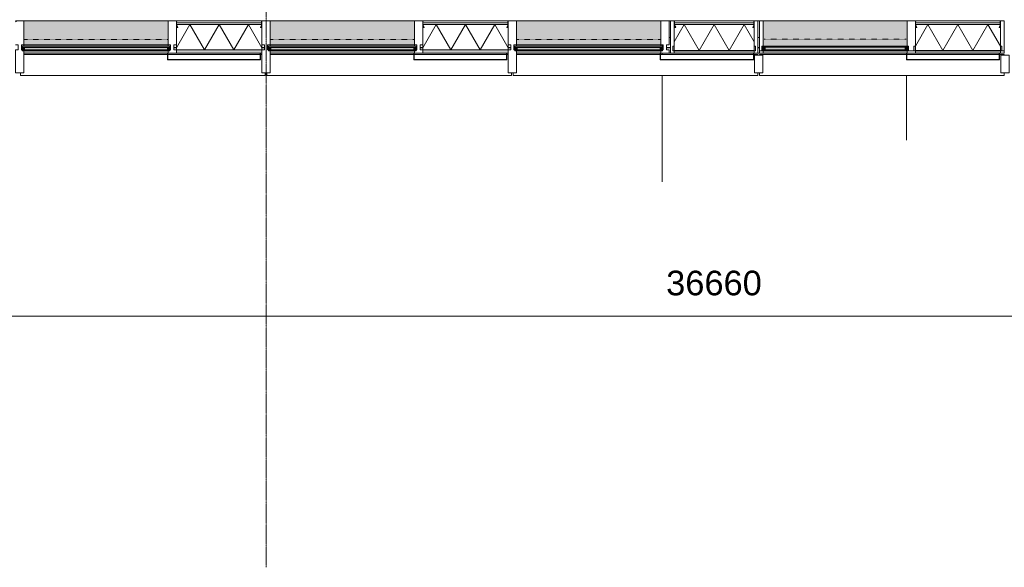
# Model space of a CAD drawing. Header units: millimetres. Extents: x -281 to 121694, y -16481 to 65128.
# Tile 157 of 256: x 22600 to 29795, y 5045 to 9048. Entities that reach past the tile are written whole.
import ezdxf

# ---------------------------------------------------------------- set-up
doc = ezdxf.new("R2010")
doc.units = ezdxf.units.MM
doc.linetypes.add('Grid Line', pattern=[12, 6, -2, 2, -2])
doc.linetypes.add('NLRS_Dash-0_6mm_Space-0_6mm_cpz', pattern=[1.2, 0.6, -0.6])
for name, color, linetype, lineweight in [('A--L$01A__Algemeen', 7, 'Continuous', 5), ('A--L$07A__Stramien', 1, 'Continuous', 5), ('A--L21__Buitenwanden', 3, 'Continuous', 5), ('A--L3__Afbouw', 2, 'Continuous', 5), ('A--L82__LosseGebruikersInvent', 1, 'Continuous', 5), ('A--LD21__DetailPenFijnHidden', 1, 'Continuous', 5), ('A--M$01A__Algemeen', 1, 'Continuous', 5), ('A--M$01A__Algemeen-100', 1, 'Continuous', 5)]:
    doc.layers.add(name, color=color, linetype=linetype, lineweight=lineweight)
doc.styles.add('Arial_1', font='arial.ttf', dxfattribs={"height": 180})
doc.dimstyles.new('1_8mm', dxfattribs={"dimscale": 304.8, "dimtxt": 183.646692, "dimasz": 0.590551, "dimexe": 0.295276, "dimexo": 0.0625, "dimgap": 0.328084, "dimtad": 1, "dimdec": 0, "dimzin": 0, "dimdsep": 46, "dimtxsty": 'Arial_1', "dimblk1": 'OBLIQUE', "dimblk2": 'OBLIQUE', "dimsah": 1, "dimcen": 0.09, "dimdle": 0.295276, "dimazin": 0, "dimtfac": 1, "dimtdec": 4, "dimtix": 1, "dimtmove": 0, "dimatfit": 3, "dimfxl": 0.295276, "dimfxlon": 1, "dimtvp": 1, "dimtolj": 1, "dimtzin": 0, "dimarcsym": 2})

# ---------------------------------------------------------------- blocks, each defined once
blk = doc.blocks.new('NLRS_30_DO_UN_clearance zone-SH_gen_cpz - NLRS_30_DO_UN_clearance zone-SH_gen_cpz-53700901-L_80_ 12')
at = {"layer": 'A--LD21__DetailPenFijnHidden'}
for p, q in [((-522.5, -95), (-522.5, -85)), ((-522.5, -155), (-522.5, -145)), ((-522.5, -1086.1), (-522.5, -308))]:
    blk.add_line(p, q, dxfattribs=at)
blk = doc.blocks.new('NLRS_30_DO_UN_clearance zone-SH_gen_cpz - NLRS_30_DO_UN_clearance zone-SH_gen_cpz-53700900-L_80_ 12')
at = {"layer": 'A--LD21__DetailPenFijnHidden'}
blk.add_line((-370, 781.1), (-370, 308), dxfattribs=at)
blk = doc.blocks.new('Rectangular Mullion - 1332_210 x 60_30min zwart-47491177-L_80_ 12')
at = {"layer": 'A--L3__Afbouw'}
for points in [[(26059, 8803), (26170, 8803.9), (26170, 8827.2), (25545, 8827.2), (25545, 8803), (25965.6, 8803)], [(26170, 8827.2), (26170, 8828), (26152.3, 8827.2)]]:
    blk.add_hatch(color=256, dxfattribs=at).paths.add_polyline_path(points)
for p, q in [((25545, 8827.2), (25545, 8828)), ((25545, 8827.2), (26170, 8827.2)), ((25545, 8803), (26157, 8803)), ((26160, 8803), (26170, 8803)), ((26170, 8828), (26170, 8827.2))]:
    blk.add_line(p, q, dxfattribs=at)
blk = doc.blocks.new('Rectangular Mullion - 1332_210 x 60_30min zwart-V165-L_80_ 12')
at = {"layer": 'A--L3__Afbouw'}
for points in [[(24360, 8803), (24370, 8803.9), (24370, 8827.2), (23745, 8827.2), (23745, 8803), (24357, 8803)], [(24370, 8827.2), (24370, 8828), (24332.3, 8827.2)]]:
    blk.add_hatch(color=256, dxfattribs=at).paths.add_polyline_path(points)
for p, q in [((23745, 8827.2), (23745, 8828)), ((23745, 8827.2), (24370, 8827.2)), ((23745, 8803), (24357, 8803)), ((24360, 8803), (24370, 8803)), ((24370, 8828), (24370, 8827.2))]:
    blk.add_line(p, q, dxfattribs=at)
blk = doc.blocks.new('Rectangular Mullion - 1332_210 x 60_30min zwart-56842477-L_80_ 12')
at = {"layer": 'A--L3__Afbouw'}
for p, q in [((-60, 221), (-60, 237)), ((-60, 237), (0, 237)), ((0, 237), (0, 212.8)), ((-59.2, 212.8), (-60, 212.8)), ((-60, 0), (-60, 176.2)), ((-60, 176.2), (-59.2, 176.2)), ((-59.2, 212), (-59.2, 212.8)), ((-42, 212), (-59.2, 212)), ((-59.2, 176.2), (-59.2, 177)), ((-59.2, 177), (-42, 177)), ((-42, 177), (-42, 212)), ((-0.8, 212), (-18, 212)), ((-18, 212), (-18, 177)), ((-18, 177), (-0.8, 177)), ((0, 212.8), (-0.8, 212.8)), ((-0.8, 212.8), (-0.8, 212)), ((-0.8, 177), (-0.8, 176.2)), ((-0.8, 176.2), (0, 176.2)), ((0, 176.2), (0, 0)), ((0, 0), (-60, 0))]:
    blk.add_line(p, q, dxfattribs=at)
blk = doc.blocks.new('Rectangular Mullion - 1332_210 x 60_30min zwart-47491185-L_80_ 12')
at = {"layer": 'A--L3__Afbouw'}
for points in [[(27272.3, 8863.8), (27285, 8863.8), (27285, 9040), (26230, 9040), (26230, 8863.8), (26899, 8863.8)], [(26899, 8853), (27285, 8853), (27285, 8863), (26230, 8863), (26230, 8853), (26805.6, 8853)], [(27285, 8803), (27285, 8819), (26230, 8819), (26230, 8803), (27283, 8803)]]:
    blk.add_hatch(color=256, dxfattribs=at).paths.add_polyline_path(points)
for p, q in [((27285, 9040), (26230, 9040)), ((26230, 8863), (26230, 8863.8)), ((26230, 8863.8), (27285, 8863.8)), ((26230, 8853), (26230, 8863)), ((26230, 8863), (27285, 8863)), ((27285, 8863.8), (27285, 8863)), ((27285, 8863), (27285, 8853)), ((26230, 8803), (27280, 8803)), ((27283, 8803), (27285, 8803))]:
    blk.add_line(p, q, dxfattribs=at)
blk = doc.blocks.new('Rectangular Mullion - 1332_435 x 60_30min-56842474-L_80_ 12')
at = {"layer": 'A--L3__Afbouw'}
h = blk.add_hatch(dxfattribs=at)
h.set_pattern_fill('FP_163', color=256, style=0, pattern_type=2)
h.set_pattern_definition([(315, (-24400, 9040), (449.013, 449.013), []), (315, (-24241.25, 9040), (898.026, 0), []), (315, (-24558.75, 9040), (898.026, 0), [])])
h.paths.add_polyline_path([(30, 382), (29.2, 221), (17, 221), (17, 213), (12, 212), (12, 177), (30, 176.2), (30, 0), (-30, 0), (-29.2, 177), (-12, 177), (-12, 212), (-30, 212.8), (-30, 382)])
for p, q in [((-30, 212.8), (-30, 382)), ((-30, 382), (30, 382)), ((30, 382), (30, 221)), ((-29.2, 212.8), (-30, 212.8)), ((-30, 176.2), (-29.2, 176.2)), ((-29.2, 212), (-29.2, 212.8)), ((-12, 212), (-29.2, 212)), ((-29.2, 176.2), (-29.2, 177)), ((-29.2, 177), (-12, 177)), ((-12, 177), (-12, 212)), ((29.2, 212), (12, 212)), ((12, 212), (12, 177)), ((12, 177), (29.2, 177)), ((30, 212.8), (29.2, 212.8)), ((29.2, 212.8), (29.2, 212)), ((29.2, 177), (29.2, 176.2)), ((29.2, 176.2), (30, 176.2)), ((30, 176.2), (30, 0)), ((30, 0), (-30, 0))]:
    blk.add_line(p, q, dxfattribs=at)
blk = doc.blocks.new('Rectangular Mullion - 1332_435 x 60_30min-V173-L_80_ 12')
at = {"layer": 'A--L3__Afbouw'}
h = blk.add_hatch(dxfattribs=at)
h.set_pattern_fill('FP_164', color=256, style=0, pattern_type=2)
h.set_pattern_definition([(315, (-22600, 9040), (449.013, 449.013), []), (315, (-22441.25, 9040), (898.026, 0), []), (315, (-22758.75, 9040), (898.026, 0), [])])
h.paths.add_polyline_path([(17, 382), (30, 382), (29.2, 221), (17, 221), (17, 213), (12, 212), (12, 177), (30, 176.2), (30, 0), (-30, 0), (-29.2, 177), (-12, 177), (-12, 212), (-30, 212.8), (-30, 382), (5.6, 382)])
for p, q in [((-30, 212.8), (-30, 382)), ((-30, 382), (30, 382)), ((30, 382), (30, 221)), ((-29.2, 212.8), (-30, 212.8)), ((-30, 176.2), (-29.2, 176.2)), ((-29.2, 212), (-29.2, 212.8)), ((-12, 212), (-29.2, 212)), ((-29.2, 176.2), (-29.2, 177)), ((-29.2, 177), (-12, 177)), ((-12, 177), (-12, 212)), ((29.2, 212), (12, 212)), ((12, 212), (12, 177)), ((12, 177), (29.2, 177)), ((30, 212.8), (29.2, 212.8)), ((29.2, 212.8), (29.2, 212)), ((29.2, 177), (29.2, 176.2)), ((29.2, 176.2), (30, 176.2)), ((30, 176.2), (30, 0)), ((30, 0), (-30, 0))]:
    blk.add_line(p, q, dxfattribs=at)
blk = doc.blocks.new('Rectangular Mullion - 1332_435 x 60_30min-V181-L_80_ 12')
at = {"layer": 'A--L3__Afbouw'}
h = blk.add_hatch(dxfattribs=at)
h.set_pattern_fill('FP_172', color=256, style=0, pattern_type=2)
h.set_pattern_definition([(315, (-26200, 9040), (449.013, 449.013), []), (315, (-26041.25, 9040), (898.026, 0), []), (315, (-26358.75, 9040), (898.026, 0), [])])
h.paths.add_polyline_path([(30, 382), (29.2, 221), (17, 221), (17, 213), (12, 212), (12, 177), (30, 176.2), (30, 0), (-30, 0), (-29.2, 177), (-12, 177), (-12, 212), (-30, 212.8), (-30, 382)])
for p, q in [((-30, 212.8), (-30, 382)), ((-30, 382), (30, 382)), ((30, 382), (30, 221)), ((-29.2, 212.8), (-30, 212.8)), ((-30, 176.2), (-29.2, 176.2)), ((-29.2, 212), (-29.2, 212.8)), ((-12, 212), (-29.2, 212)), ((-29.2, 176.2), (-29.2, 177)), ((-29.2, 177), (-12, 177)), ((-12, 177), (-12, 212)), ((29.2, 212), (12, 212)), ((12, 212), (12, 177)), ((12, 177), (29.2, 177)), ((30, 212.8), (29.2, 212.8)), ((29.2, 212.8), (29.2, 212)), ((29.2, 177), (29.2, 176.2)), ((29.2, 176.2), (30, 176.2)), ((30, 176.2), (30, 0)), ((30, 0), (-30, 0))]:
    blk.add_line(p, q, dxfattribs=at)
blk = doc.blocks.new('NLRS_21_CWP_glass panel _T_D__gen_cpz - NLRS_21_10_CWP_vliesgevel isolatie 30min_gen_cpz-V182-L_80_ 12')
at = {"layer": 'A--L$01A__Algemeen'}
h = blk.add_hatch(dxfattribs=at)
h.set_pattern_fill('FP_174', color=256, style=0, pattern_type=2)
h.set_pattern_definition([(45, (-25857.5, -9040), (-449.013, 449.013), []), (45, (-25698.75, -9040), (0, 898.026), []), (45, (-26016.25, -9040), (0, 898.026), [])])
h.paths.add_polyline_path([(-303.1, -48.8), (-301.3, -47.8), (-310.1, -32.7), (-311.8, -33.7), (-310.1, -36.7)])
h.paths.add_polyline_path([(303.1, -48.8), (311.8, -33.7), (310.1, -32.7), (301.3, -47.8)])
h.paths.add_polyline_path([(310.5, -31.2), (312.5, -31.2), (312.5, -5), (310.5, -5)])
h.paths.add_polyline_path([(-312.5, -31.2), (-310.5, -31.2), (-310.5, -5), (-312.5, -5)])
h.paths.add_polyline_path([(294.8, -2), (307.5, -2), (307.5, 0), (-307.5, 0), (-307.5, -2)])
h = blk.add_hatch(dxfattribs=at)
h.set_pattern_fill('FP_175', color=256, style=0, pattern_type=2)
h.set_pattern_definition([(45, (-25857.5, -9040), (-42.42641, 42.42641), []), (135, (-25857.5, -9040), (-42.42641, -42.42641), [])])
h.paths.add_polyline_path([(-312.5, -51.3), (-307.6, -50.7), (-303.1, -48.8), (-312.5, -32.5)])
for p, q in [((312.5, 0), (-312.5, 0)), ((307.5, 0), (-307.5, 0)), ((312.5, -212), (312.5, 0)), ((-312.5, 0), (-312.5, -212)), ((-312.5, -5), (-312.5, -31.2)), ((-312.5, -27), (312.5, -27)), ((-312.5, -212), (-312.5, -27)), ((-213.6, -27), (-312.5, -198.3)), ((312.5, -27), (-312.5, -27)), ((-312.5, -27), (-312.5, -212)), ((-312.5, -32.5), (-312.5, -51.3)), ((-303.1, -48.8), (-312.5, -32.5)), ((-311.8, -33.7), (-303.1, -48.8)), ((-310.5, -31.2), (-310.5, -5)), ((-310.5, -5), (-310.5, -14.5)), ((310.5, -14.5), (-310.5, -14.5)), ((-310.5, -14.5), (-310.5, -27)), ((-310.5, -14.5), (310.5, -14.5)), ((-310.5, -27), (310.5, -27)), ((-301.3, -47.8), (-310.1, -32.7)), ((-307.5, -2), (307.5, -2)), ((307.5, -2), (-307.5, -2)), ((-303.1, -48.8), (-301.3, -47.8)), ((-213.6, -27), (-106.8, -212)), ((0, -27), (-106.8, -212)), ((0, -27), (106.8, -212)), ((213.6, -27), (106.8, -212)), ((213.6, -27), (312.5, -198.3)), ((310.1, -32.7), (301.3, -47.8)), ((301.3, -47.8), (303.1, -48.8)), ((312.5, -32.5), (303.1, -48.8)), ((303.1, -48.8), (311.8, -33.7)), ((310.5, -5), (310.5, -31.2)), ((310.5, -14.5), (310.5, -5)), ((310.5, -27), (310.5, -14.5)), ((312.5, -31.2), (312.5, -5)), ((312.5, -27), (312.5, -212)), ((312.5, -212), (312.5, -27)), ((312.5, -51.3), (312.5, -32.5)), ((312.5, -212), (-312.5, -212)), ((-312.5, -212), (312.5, -212)), ((-312.5, -212), (312.5, -212))]:
    blk.add_line(p, q, dxfattribs=at)
for centre, radius, start, end in [((307.5, -5), 5, 360, 90), ((-307.5, -5), 5, 90, 180), ((-307.5, -31.2), 5, 180, 210), ((-312.5, -32.5), 18.8, 270, 300), ((-307.5, -5), 3, 90, 180), ((-307.5, -5), 3, 90, 180), ((-307.5, -31.2), 3, 180, 210), ((312.5, -32.5), 18.8, 240, 270), ((307.5, -5), 3, 360, 90), ((307.5, -5), 3, 0, 90), ((307.5, -31.2), 3, 330, 360), ((307.5, -31.2), 5, 330, 0)]:
    blk.add_arc(centre, radius, start, end, dxfattribs=at)
blk = doc.blocks.new('NLRS_21_CWP_glass panel _T_D__gen_cpz - NLRS_21_10_CWP_vliesgevel isolatie 30min_gen_cpz-V183-L_80_ 12')
at = {"layer": 'A--L$01A__Algemeen'}
h = blk.add_hatch(dxfattribs=at)
h.set_pattern_fill('FP_176', color=256, style=0, pattern_type=2)
h.set_pattern_definition([(45, (-24057.5, -9040), (-449.013, 449.013), []), (45, (-23898.75, -9040), (0, 898.026), []), (45, (-24216.25, -9040), (0, 898.026), [])])
h.paths.add_polyline_path([(303.1, -48.8), (311.8, -33.7), (310.1, -32.7), (301.3, -47.8)])
h.paths.add_polyline_path([(-303.1, -48.8), (-301.3, -47.8), (-310.1, -32.7), (-311.8, -33.7), (-310.1, -36.7)])
h.paths.add_polyline_path([(-310.5, -31.2), (-310.5, -5), (-312.5, -5), (-312.5, -31.2)])
h.paths.add_polyline_path([(310.5, -31.2), (312.5, -31.2), (312.5, -5), (310.5, -5)])
h.paths.add_polyline_path([(228.1, -2), (307.5, -2), (307.5, 0), (-307.5, 0), (-307.5, -2), (-145.2, -2)])
for p, q in [((312.5, 0), (-312.5, 0)), ((307.5, 0), (-307.5, 0)), ((312.5, -212), (312.5, 0)), ((-312.5, 0), (-312.5, -212)), ((-312.5, -5), (-312.5, -31.2)), ((-312.5, -27), (312.5, -27)), ((-312.5, -212), (-312.5, -27)), ((-213.6, -27), (-312.5, -198.3)), ((312.5, -27), (-312.5, -27)), ((-312.5, -27), (-312.5, -212)), ((-312.5, -32.5), (-312.5, -51.3)), ((-303.1, -48.8), (-312.5, -32.5)), ((-311.8, -33.7), (-303.1, -48.8)), ((-310.5, -31.2), (-310.5, -5)), ((-310.5, -5), (-310.5, -14.5)), ((310.5, -14.5), (-310.5, -14.5)), ((-310.5, -14.5), (-310.5, -27)), ((-310.5, -14.5), (310.5, -14.5)), ((-310.5, -27), (310.5, -27)), ((-301.3, -47.8), (-310.1, -32.7)), ((-307.5, -2), (307.5, -2)), ((307.5, -2), (-307.5, -2)), ((-303.1, -48.8), (-301.3, -47.8)), ((-213.6, -27), (-106.8, -212)), ((0, -27), (-106.8, -212)), ((0, -27), (106.8, -212)), ((213.6, -27), (106.8, -212)), ((213.6, -27), (312.5, -198.3)), ((310.1, -32.7), (301.3, -47.8)), ((301.3, -47.8), (303.1, -48.8)), ((312.5, -32.5), (303.1, -48.8)), ((303.1, -48.8), (311.8, -33.7)), ((310.5, -5), (310.5, -31.2)), ((310.5, -14.5), (310.5, -5)), ((310.5, -27), (310.5, -14.5)), ((312.5, -31.2), (312.5, -5)), ((312.5, -27), (312.5, -212)), ((312.5, -212), (312.5, -27)), ((312.5, -51.3), (312.5, -32.5)), ((312.5, -212), (-312.5, -212)), ((-312.5, -212), (312.5, -212)), ((-312.5, -212), (312.5, -212))]:
    blk.add_line(p, q, dxfattribs=at)
for centre, radius, start, end in [((307.5, -5), 5, 360, 90), ((-307.5, -5), 5, 90, 180), ((-307.5, -31.2), 5, 180, 210), ((-312.5, -32.5), 18.8, 270, 300), ((-307.5, -5), 3, 90, 180), ((-307.5, -5), 3, 90, 180), ((-307.5, -31.2), 3, 180, 210), ((312.5, -32.5), 18.8, 240, 270), ((307.5, -5), 3, 360, 90), ((307.5, -5), 3, 0, 90), ((307.5, -31.2), 3, 330, 360), ((307.5, -31.2), 5, 330, 0)]:
    blk.add_arc(centre, radius, start, end, dxfattribs=at)
blk = doc.blocks.new('Rectangular Mullion - 1332_210 x 60_30min zwart-56842476-L_80_ 12')
at = {"layer": 'A--L3__Afbouw'}
for p, q in [((-30, 221), (-30, 237)), ((-30, 237), (30, 237)), ((30, 237), (30, 212.8)), ((-29.2, 212.8), (-30, 212.8)), ((-30, 0), (-30, 176.2)), ((-30, 176.2), (-29.2, 176.2)), ((-29.2, 212), (-29.2, 212.8)), ((-12, 212), (-29.2, 212)), ((-29.2, 176.2), (-29.2, 177)), ((-29.2, 177), (-12, 177)), ((-12, 177), (-12, 212)), ((29.2, 212), (12, 212)), ((12, 212), (12, 177)), ((12, 177), (29.2, 177)), ((30, 212.8), (29.2, 212.8)), ((29.2, 212.8), (29.2, 212)), ((29.2, 177), (29.2, 176.2)), ((29.2, 176.2), (30, 176.2)), ((30, 0), (-30, 0))]:
    blk.add_line(p, q, dxfattribs=at)
blk = doc.blocks.new('Rectangular Mullion - 1332_210 x 60_30min zwart-V193-L_80_ 12')
at = {"layer": 'A--L3__Afbouw'}
for p, q in [((-30, 221), (-30, 237)), ((-30, 237), (30, 237)), ((30, 237), (30, 212.8)), ((-29.2, 212.8), (-30, 212.8)), ((-30, 0), (-30, 176.2)), ((-30, 176.2), (-29.2, 176.2)), ((-29.2, 212), (-29.2, 212.8)), ((-12, 212), (-29.2, 212)), ((-29.2, 176.2), (-29.2, 177)), ((-29.2, 177), (-12, 177)), ((-12, 177), (-12, 212)), ((29.2, 212), (12, 212)), ((12, 212), (12, 177)), ((12, 177), (29.2, 177)), ((30, 212.8), (29.2, 212.8)), ((29.2, 212.8), (29.2, 212)), ((29.2, 177), (29.2, 176.2)), ((29.2, 176.2), (30, 176.2)), ((30, 0), (-30, 0))]:
    blk.add_line(p, q, dxfattribs=at)
blk = doc.blocks.new('Rectangular Mullion - gevelband kader-V260-L_80_ 12')
at = {"layer": 'A--L3__Afbouw'}
for p, q in [((80204.9, 8788), (80204.9, 8793)), ((80204.9, 8793), (81280, 8793)), ((81283, 8793), (81957, 8793)), ((81960, 8793), (81994.9, 8793)), ((81994.9, 8793), (81994.9, 8788)), ((80204.9, 8640), (80204.9, 8658)), ((81994.9, 8640), (80204.9, 8640)), ((81994.9, 8658), (81994.9, 8640))]:
    blk.add_line(p, q, dxfattribs=at)
blk = doc.blocks.new('Rectangular Mullion - gevelband kader-V261-L_80_ 12')
at = {"layer": 'A--L3__Afbouw'}
for p, q in [((26230, 8793), (27280, 8793)), ((27283, 8793), (27962, 8793)), ((27965, 8793), (27994.9, 8793)), ((27994.9, 8793), (27994.9, 8788)), ((26204.9, 8640), (26204.9, 8658)), ((27994.9, 8640), (26204.9, 8640)), ((27994.9, 8658), (27994.9, 8640))]:
    blk.add_line(p, q, dxfattribs=at)
blk = doc.blocks.new('Rectangular Mullion - gevelband kader-V262-L_80_ 12')
at = {"layer": 'A--L3__Afbouw'}
for p, q in [((24430, 8793), (25480, 8793)), ((25483, 8793), (26157, 8793)), ((26160, 8793), (26170, 8793)), ((24404.9, 8640), (24404.9, 8658)), ((26194.9, 8640), (24404.9, 8640)), ((26194.9, 8658), (26194.9, 8640))]:
    blk.add_line(p, q, dxfattribs=at)
blk = doc.blocks.new('CSWK_double-triple glass panel - CSWK_double-triple glass panel-73654481-L_80_ 12')
at = {"layer": 'A--L$01A__Algemeen', "linetype": 'NLRS_Dash-0_6mm_Space-0_6mm_cpz', "lineweight": 18}
for points in [[(514.8, -195), (540.5, -195), (540.5, -187), (-540.5, -187), (-540.5, -195), (491.5, -195)], [(48.1, -221), (540.5, -221), (540.5, -213), (-540.5, -213), (-540.5, -221), (-45.2, -221)]]:
    blk.add_hatch(color=256, dxfattribs=at).paths.add_polyline_path(points)
at = {"layer": 'A--L82__LosseGebruikersInvent', "linetype": 'NLRS_Dash-0_6mm_Space-0_6mm_cpz', "lineweight": 18}
blk.add_hatch(color=256, dxfattribs=at).paths.add_polyline_path([(48.1, -213), (545.5, -212), (545.5, -187), (540.5, -187), (540.5, -195), (-540.5, -195), (-540.5, -187), (-545.5, -187), (-545.5, -212), (-45.2, -213)])
at = {"layer": 'A--L$01A__Algemeen'}
for p, q in [((-540.5, -187), (540.5, -187)), ((-540.5, -195), (-540.5, -187)), ((540.5, -195), (-540.5, -195)), ((-540.5, -195), (-540.5, -213)), ((-522.5, -195), (-540.5, -195)), ((-540.5, -213), (-522.5, -195)), ((-522.5, -213), (-540.5, -195)), ((-540.5, -213), (540.5, -213)), ((-540.5, -221), (-540.5, -213)), ((-540.5, -213), (-522.5, -213)), ((-522.5, -213), (-522.5, -195)), ((522.5, -195), (522.5, -213)), ((540.5, -195), (522.5, -195)), ((522.5, -213), (540.5, -195)), ((540.5, -213), (522.5, -195)), ((522.5, -213), (540.5, -213)), ((540.5, -187), (540.5, -195)), ((540.5, -213), (540.5, -195)), ((540.5, -213), (540.5, -221)), ((540.5, -221), (-540.5, -221))]:
    blk.add_line(p, q, dxfattribs=at)
at = {"layer": 'A--L82__LosseGebruikersInvent', "linetype": 'NLRS_Dash-0_6mm_Space-0_6mm_cpz', "lineweight": 18}
blk.add_line((-527.5, -137), (527.5, -137), dxfattribs=at)
at = {"layer": 'A--L82__LosseGebruikersInvent'}
for p, q in [((-545.5, -187), (-540.5, -187)), ((540.5, -187), (545.5, -187))]:
    blk.add_line(p, q, dxfattribs=at)
blk = doc.blocks.new('CSWK_double-triple glass panel - CSWK_double-triple glass panel-V289-L_80_ 12')
at = {"layer": 'A--L$01A__Algemeen', "linetype": 'NLRS_Dash-0_6mm_Space-0_6mm_cpz', "lineweight": 18}
for points in [[(494.8, -195), (540.5, -195), (540.5, -187), (-540.5, -187), (-540.5, -195), (448.1, -195)], [(494.8, -221), (540.5, -221), (540.5, -213), (-540.5, -213), (-540.5, -221), (448.1, -221)]]:
    blk.add_hatch(color=256, dxfattribs=at).paths.add_polyline_path(points)
at = {"layer": 'A--L82__LosseGebruikersInvent', "linetype": 'NLRS_Dash-0_6mm_Space-0_6mm_cpz', "lineweight": 18}
blk.add_hatch(color=256, dxfattribs=at).paths.add_polyline_path([(-18.5, -213), (545.5, -212), (545.5, -187), (540.5, -187), (540.5, -195), (-540.5, -195), (-540.5, -187), (-545.5, -187), (-545.5, -212), (-111.9, -213)])
at = {"layer": 'A--L$01A__Algemeen'}
for p, q in [((-540.5, -187), (540.5, -187)), ((-540.5, -195), (-540.5, -187)), ((540.5, -195), (-540.5, -195)), ((-540.5, -195), (-540.5, -213)), ((-522.5, -195), (-540.5, -195)), ((-540.5, -213), (-522.5, -195)), ((-522.5, -213), (-540.5, -195)), ((-540.5, -213), (540.5, -213)), ((-540.5, -221), (-540.5, -213)), ((-540.5, -213), (-522.5, -213)), ((-522.5, -213), (-522.5, -195)), ((522.5, -195), (522.5, -213)), ((540.5, -195), (522.5, -195)), ((522.5, -213), (540.5, -195)), ((540.5, -213), (522.5, -195)), ((522.5, -213), (540.5, -213)), ((540.5, -187), (540.5, -195)), ((540.5, -213), (540.5, -195)), ((540.5, -213), (540.5, -221)), ((540.5, -221), (-540.5, -221))]:
    blk.add_line(p, q, dxfattribs=at)
at = {"layer": 'A--L82__LosseGebruikersInvent', "linetype": 'NLRS_Dash-0_6mm_Space-0_6mm_cpz', "lineweight": 18}
blk.add_line((-527.5, -137), (527.5, -137), dxfattribs=at)
at = {"layer": 'A--L82__LosseGebruikersInvent'}
for p, q in [((-545.5, -187), (-540.5, -187)), ((541.5, -187), (545.5, -187))]:
    blk.add_line(p, q, dxfattribs=at)
blk = doc.blocks.new('CSWK_double-triple glass panel - CSWK_double-triple glass panel-V288-L_80_ 12')
at = {"layer": 'A--L$01A__Algemeen', "linetype": 'NLRS_Dash-0_6mm_Space-0_6mm_cpz', "lineweight": 18}
for points in [[(521.3, -195), (540.5, -195), (540.5, -187), (-540.5, -187), (-540.5, -195), (474.6, -195)], [(521.3, -221), (540.5, -221), (540.5, -213), (-540.5, -213), (-540.5, -221), (474.6, -221)]]:
    blk.add_hatch(color=256, dxfattribs=at).paths.add_polyline_path(points)
at = {"layer": 'A--L82__LosseGebruikersInvent', "linetype": 'NLRS_Dash-0_6mm_Space-0_6mm_cpz', "lineweight": 18}
blk.add_hatch(color=256, dxfattribs=at).paths.add_polyline_path([(-85.4, -213), (545.5, -212), (545.5, -187), (540.5, -187), (540.5, -195), (-540.5, -195), (-540.5, -187), (-545.5, -187), (-545.5, -212), (-178.7, -213)])
at = {"layer": 'A--L$01A__Algemeen'}
for p, q in [((-540.5, -187), (540.5, -187)), ((-540.5, -195), (-540.5, -187)), ((540.5, -195), (-540.5, -195)), ((-540.5, -195), (-540.5, -213)), ((-522.5, -195), (-540.5, -195)), ((-540.5, -213), (-522.5, -195)), ((-522.5, -213), (-540.5, -195)), ((-540.5, -213), (540.5, -213)), ((-540.5, -221), (-540.5, -213)), ((-540.5, -213), (-522.5, -213)), ((-522.5, -213), (-522.5, -195)), ((522.5, -195), (522.5, -213)), ((540.5, -195), (522.5, -195)), ((522.5, -213), (540.5, -195)), ((540.5, -213), (522.5, -195)), ((522.5, -213), (540.5, -213)), ((540.5, -187), (540.5, -195)), ((540.5, -213), (540.5, -195)), ((540.5, -213), (540.5, -221)), ((540.5, -221), (-540.5, -221))]:
    blk.add_line(p, q, dxfattribs=at)
at = {"layer": 'A--L82__LosseGebruikersInvent', "linetype": 'NLRS_Dash-0_6mm_Space-0_6mm_cpz', "lineweight": 18}
blk.add_line((-527.5, -137), (527.5, -137), dxfattribs=at)
at = {"layer": 'A--L82__LosseGebruikersInvent'}
for p, q in [((-545.5, -187), (-540.5, -187)), ((540.5, -187), (545.5, -187))]:
    blk.add_line(p, q, dxfattribs=at)
blk = doc.blocks.new('NLRS_21_GM_LB_element gevel_gen_cpz - NLRS_21_13_08_elementgevel element_gen_cpz-61925002-L_80_ 12')
at = {"layer": 'A--L$01A__Algemeen'}
for points in [[(-867.5, -17), (-877.5, -17), (-877.5, -52), (-867.5, -51.5), (-867.5, -20), (-245, -20), (-245, -52), (-235, -52), (-235, -17), (-845.7, -17)], [(321, -52), (-185, -52), (-185, -237), (867.5, -237), (867.5, -52), (414.3, -52)]]:
    blk.add_hatch(color=256, dxfattribs=at).paths.add_polyline_path(points)
h = blk.add_hatch(color=256, dxfattribs=at)
h.paths.add_polyline_path([(-799, 0), (-867.5, -0.9), (-867.5, -17), (-245, -17), (-245, 0), (-705.7, 0)])
h.paths.add_polyline_path([(-52.3, 0), (-185, -0.9), (-185, -17), (867.5, -17), (867.5, 0), (41, 0)])
h = blk.add_hatch(dxfattribs=at)
h.set_pattern_fill('FP_344', color=256, style=0, pattern_type=2)
h.set_pattern_definition([(225, (28900, 8803), (449.013, -449.013), []), (225, (28741.25, 8803), (6e-14, -898.026), []), (225, (29058.75, 8803), (6e-14, -898.026), [])])
h.paths.add_polyline_path([(-858.1, -188.2), (-866.8, -203.3), (-865.1, -204.3), (-856.3, -189.2)])
h.paths.add_polyline_path([(-254.4, -188.2), (-256.2, -189.2), (-247.4, -204.3), (-245.7, -203.3)])
h.paths.add_polyline_path([(-867.5, -205.8), (-867.5, -232), (-865.5, -232), (-865.5, -205.8)])
h.paths.add_polyline_path([(-245, -205.8), (-247, -205.8), (-247, -232), (-245, -232)])
h.paths.add_polyline_path([(-862.5, -235), (-862.5, -237), (-250, -237), (-250, -235), (-612.3, -235)])
for p, q in [((-867.5, 0), (-895, 0)), ((-895, 0), (-895, -17)), ((-867.5, -17), (-867.5, 0)), ((-867.5, 0), (-860, 0)), ((-857, 0), (-245, 0)), ((-185, 0), (-245, 0)), ((-245, 0), (-245, -17)), ((-185, -17), (-185, 0)), ((-185, 0), (-183, 0)), ((-180, 0), (867.5, 0)), ((895, 0), (867.5, 0)), ((867.5, 0), (867.5, -17)), ((895, -17), (895, 0)), ((-877.5, -17), (-895, -17)), ((-895, -17), (-895, -237)), ((-895, -17), (-867.5, -17)), ((-877.5, -52), (-877.5, -17)), ((-867.5, -52), (-877.5, -52)), ((-245, -17), (-867.5, -17)), ((-245, -20), (-867.5, -20)), ((-867.5, -20), (-867.5, -185.7)), ((-245, -20), (-867.5, -20)), ((-867.5, -20), (-867.5, -185.7)), ((-775.6, -210), (-867.5, -50.9)), ((-775.6, -210), (-665.9, -20)), ((-556.2, -210), (-665.9, -20)), ((-556.2, -210), (-446.6, -20)), ((-336.9, -210), (-446.6, -20)), ((-336.9, -210), (-245, -50.9)), ((-245, -17), (-190, -17)), ((-245, -185.7), (-245, -20)), ((-245, -185.7), (-245, -20)), ((-235, -52), (-245, -52)), ((-195, -17), (-235, -17)), ((-235, -17), (-235, -52)), ((-195, -52), (-195, -17)), ((-190, -52), (-195, -52)), ((-185, -237), (-185, -52)), ((867.5, -52), (867.5, -237)), ((872.5, -17), (895, -17)), ((877.5, -52), (872.5, -52)), ((895, -17), (877.5, -17)), ((877.5, -17), (877.5, -52)), ((895, -237), (895, -17)), ((-867.5, -185.7), (-867.5, -204.5)), ((-867.5, -204.5), (-867.5, -205.8)), ((-867.5, -204.5), (-867.5, -205.8)), ((-867.5, -205.8), (-867.5, -232)), ((-858.1, -188.2), (-866.8, -203.3)), ((-865.5, -232), (-865.5, -205.8)), ((-865.5, -210), (-247, -210)), ((-865.5, -210), (-247, -210)), ((-865.1, -204.3), (-856.3, -189.2)), ((-856.3, -189.2), (-858.1, -188.2)), ((-254.4, -188.2), (-256.2, -189.2)), ((-256.2, -189.2), (-247.4, -204.3)), ((-245.7, -203.3), (-254.4, -188.2)), ((-247, -205.8), (-247, -232)), ((-245, -204.5), (-245, -185.7)), ((-245, -205.8), (-245, -204.5)), ((-245, -205.8), (-245, -204.5)), ((-245, -232), (-245, -205.8)), ((-895, -237), (-867.5, -237)), ((-867.5, -232), (-867.5, -237)), ((-867.5, -237), (-862.5, -237)), ((-865.5, -222.5), (-247, -222.5)), ((-250, -235), (-862.5, -235)), ((-862.5, -237), (-250, -237)), ((-250, -237), (-245, -237)), ((-245, -237), (-245, -232)), ((-245, -237), (-185, -237)), ((867.5, -237), (-185, -237)), ((867.5, -237), (895, -237))]:
    blk.add_line(p, q, dxfattribs=at)
for centre, radius, start, end in [((-867.5, -204.5), 18.8, 60, 90), ((-862.5, -205.8), 5, 150, 180), ((-862.5, -205.8), 3, 150, 180), ((-245, -204.5), 18.8, 90, 120), ((-250, -205.8), 3, 0, 30), ((-250, -205.8), 5, 360, 30), ((-862.5, -232), 5, 180, 270), ((-862.5, -232), 3, 180, 270), ((-862.5, -232), 3, 180, 270), ((-250, -232), 3, 270, 360), ((-250, -232), 3, 270, 0), ((-250, -232), 5, 270, 0)]:
    blk.add_arc(centre, radius, start, end, dxfattribs=at)
blk = doc.blocks.new('NLRS_41_GM_LB_vin gevel_gen_cpz - 41_12_XX_vin gevel-61427664-L_80_ 12')
at = {"layer": 'A--L$01A__Algemeen'}
for p, q in [((30, 145), (-30, 145)), ((-30, 145), (-30, 15)), ((30, 15), (30, 145)), ((-30, 15), (30, 15))]:
    blk.add_line(p, q, dxfattribs=at)
blk = doc.blocks.new('NLRS_41_GM_LB_zetwerk gevel_gen_cpz - NLRS_41_12_05_GM_zetwerk gevel_gen_cpz-61879868-L_80_ 12')
at = {"layer": 'A--L$01A__Algemeen'}
for p, q in [((375, 50), (-305, 50)), ((-305, 50), (-305, 0)), ((-305, 0), (-302, 0)), ((-302, 0), (-302, 47)), ((-302, 47), (372, 47)), ((372, 47), (372, 0)), ((372, 0), (375, 0)), ((375, 0), (375, 50))]:
    blk.add_line(p, q, dxfattribs=at)
blk = doc.blocks.new('CSWK_double-triple glass panel - CSWK_double-triple glass panel-56080678-L_80_ 12')
at = {"layer": 'A--L$01A__Algemeen', "linetype": 'NLRS_Dash-0_6mm_Space-0_6mm_cpz', "lineweight": 18}
for points in [[(-531.3, 100), (-531.3, 92), (531.2, 92), (531.2, 100), (-486.9, 100)], [(-486.9, 73), (-531.3, 73), (-531.3, 65), (531.2, 65), (531.2, 73), (-440.2, 73)]]:
    blk.add_hatch(color=256, dxfattribs=at).paths.add_polyline_path(points)
at = {"layer": 'A--L82__LosseGebruikersInvent', "linetype": 'NLRS_Dash-0_6mm_Space-0_6mm_cpz', "lineweight": 18}
blk.add_hatch(color=256, dxfattribs=at).paths.add_polyline_path([(-536.3, 100), (-536.3, 65), (-531.3, 65), (-531.3, 73), (531.2, 73), (531.2, 65), (536.2, 65), (536.2, 100), (531.2, 100), (531.2, 92), (-531.3, 92), (-531.3, 100), (-533.6, 100)])
at = {"layer": 'A--L$01A__Algemeen'}
for p, q in [((531.2, 100), (-531.3, 100)), ((-531.3, 100), (-531.3, 92)), ((-531.3, 92), (531.2, 92)), ((-531.3, 92), (-512.3, 92)), ((-531.3, 73), (-531.3, 92)), ((-531.3, 92), (-512.3, 73)), ((-512.3, 92), (-531.3, 73)), ((531.2, 73), (-531.3, 73)), ((-531.3, 73), (-531.3, 65)), ((-512.3, 73), (-531.3, 73)), ((-512.3, 92), (-512.3, 73)), ((512.2, 92), (531.2, 92)), ((512.2, 73), (512.2, 92)), ((512.2, 92), (531.2, 73)), ((531.2, 92), (512.2, 73)), ((531.2, 73), (512.2, 73)), ((531.2, 92), (531.2, 100)), ((531.2, 92), (531.2, 73)), ((531.2, 65), (531.2, 73)), ((-531.3, 65), (531.2, 65))]:
    blk.add_line(p, q, dxfattribs=at)
at = {"layer": 'A--L82__LosseGebruikersInvent', "linetype": 'NLRS_Dash-0_6mm_Space-0_6mm_cpz', "lineweight": 18}
blk.add_line((-518.3, 15), (518.3, 15), dxfattribs=at)
blk = doc.blocks.new('1332_elementgevel element zonder glas - NLRS_21_13_08_GM_elementgevel element zonder glas_gen_cpz-61954990-L_80_ 12')
at = {"layer": 'A--L$01A__Algemeen'}
for points in [[(-64, -17), (-302.5, -17), (-302.5, -52), (-292.5, -52), (-292.5, -20), (292.5, -20), (292.5, -52), (302.5, -52), (302.5, -17), (29.3, -17)], [(-64, 0), (-292.5, -0.9), (-292.5, -17), (292.5, -17), (292.5, 0), (29.3, 0)]]:
    blk.add_hatch(color=256, dxfattribs=at).paths.add_polyline_path(points)
h = blk.add_hatch(dxfattribs=at)
h.set_pattern_fill('FP_394', color=256, style=0, pattern_type=2)
h.set_pattern_definition([(225, (27675, 8803), (449.013, -449.013), []), (225, (27516.25, 8803), (6e-14, -898.026), []), (225, (27833.75, 8803), (6e-14, -898.026), [])])
h.paths.add_polyline_path([(-283.1, -188.2), (-291.8, -203.3), (-290.1, -204.3), (-281.3, -189.2)])
h.paths.add_polyline_path([(283.1, -188.2), (281.3, -189.2), (290.1, -204.3), (291.8, -203.3)])
h.paths.add_polyline_path([(-292.5, -205.8), (-292.5, -232), (-290.5, -232), (-290.5, -205.8)])
h.paths.add_polyline_path([(292.5, -205.8), (290.5, -205.8), (290.5, -232), (292.5, -232)])
h.paths.add_polyline_path([(-287.5, -235), (-287.5, -237), (287.5, -237), (287.5, -235), (29.3, -235)])
for p, q in [((-292.5, 0), (-320, 0)), ((-292.5, -17), (-292.5, 0)), ((320, 0), (292.5, 0)), ((292.5, 0), (292.5, -17)), ((-320, 0), (-320, -237)), ((-302.5, -52), (-302.5, -17)), ((-302.5, -17), (-292.5, -17)), ((-292.5, -52), (-302.5, -52)), ((-290, 0), (-292.5, 0)), ((-292.5, -17), (292.5, -17)), ((292.5, -20), (-292.5, -20)), ((-292.5, -20), (-292.5, -185.7)), ((292.5, -20), (-292.5, -20)), ((-292.5, -20), (-292.5, -185.7)), ((292.5, 0), (-287, 0)), ((-219.4, -210), (-109.7, -20)), ((0, -210), (-109.7, -20)), ((0, -210), (109.7, -20)), ((219.4, -210), (109.7, -20)), ((292.5, -17), (302.5, -17)), ((292.5, -185.7), (292.5, -20)), ((292.5, -185.7), (292.5, -20)), ((302.5, -52), (292.5, -52)), ((302.5, -17), (302.5, -52)), ((320, -237), (320, 0)), ((-219.4, -210), (-292.5, -83.4)), ((219.4, -210), (292.5, -83.4)), ((-292.5, -185.7), (-292.5, -204.5)), ((-292.5, -204.5), (-292.5, -205.8)), ((-292.5, -204.5), (-292.5, -205.8)), ((-292.5, -205.8), (-292.5, -232)), ((-283.1, -188.2), (-291.8, -203.3)), ((-290.5, -232), (-290.5, -205.8)), ((-290.5, -210), (290.5, -210)), ((-290.5, -210), (290.5, -210)), ((-290.1, -204.3), (-281.3, -189.2)), ((-281.3, -189.2), (-283.1, -188.2)), ((283.1, -188.2), (281.3, -189.2)), ((281.3, -189.2), (290.1, -204.3)), ((291.8, -203.3), (283.1, -188.2)), ((290.5, -205.8), (290.5, -232)), ((292.5, -204.5), (292.5, -185.7)), ((292.5, -205.8), (292.5, -204.5)), ((292.5, -205.8), (292.5, -204.5)), ((292.5, -232), (292.5, -205.8)), ((-320, -237), (-292.5, -237)), ((-292.5, -232), (-292.5, -237)), ((-292.5, -237), (-287.5, -237)), ((-290.5, -222.5), (290.5, -222.5)), ((287.5, -235), (-287.5, -235)), ((-287.5, -237), (287.5, -237)), ((287.5, -237), (292.5, -237)), ((292.5, -237), (292.5, -232)), ((292.5, -237), (320, -237))]:
    blk.add_line(p, q, dxfattribs=at)
for centre, radius, start, end in [((-292.5, -204.5), 18.8, 60, 90), ((-287.5, -205.8), 5, 150, 180), ((-287.5, -205.8), 3, 150, 180), ((292.5, -204.5), 18.8, 90, 120), ((287.5, -205.8), 3, 0, 30), ((287.5, -205.8), 5, 0, 30), ((-287.5, -232), 5, 180, 270), ((-287.5, -232), 3, 180, 270), ((-287.5, -232), 3, 180, 270), ((287.5, -232), 3, 270, 360), ((287.5, -232), 3, 270, 0), ((287.5, -232), 5, 270, 360)]:
    blk.add_arc(centre, radius, start, end, dxfattribs=at)
blk = doc.blocks.new('NLRS_41_GM_LB_zetwerk gevel_gen_cpz - NLRS_41_12_05_GM_zetwerk gevel_gen_cpz-61955032-L_80_ 12')
at = {"layer": 'A--L$01A__Algemeen'}
for p, q in [((372.5, 50), (-312.5, 50)), ((-312.5, 50), (-312.5, 0)), ((-312.5, 0), (-309.5, 0)), ((-309.5, 0), (-309.5, 47)), ((-309.5, 47), (369.5, 47)), ((369.5, 47), (369.5, 0)), ((369.5, 0), (372.5, 0)), ((372.5, 0), (372.5, 50))]:
    blk.add_line(p, q, dxfattribs=at)
blk = doc.blocks.new('NLRS_41_GM_LB_vin gevel_gen_cpz - 41_12_XX_vin gevel-V427-L_80_ 12')
at = {"layer": 'A--L$01A__Algemeen'}
for p, q in [((30, 145), (-30, 145)), ((-30, 145), (-30, 15)), ((30, 15), (30, 145)), ((-30, 15), (30, 15))]:
    blk.add_line(p, q, dxfattribs=at)
blk = doc.blocks.new('zetwerk - NLRS_41_12_05_GM_zetwerk gevel_gen_cpz-73493256-L_80_ 12')
at = {"layer": 'A--L$01A__Algemeen'}
for p, q in [((-374.5, 0), (-377.5, 0)), ((-377.5, 0), (-377.5, -50)), ((-374.5, -47), (-374.5, 0)), ((302.5, 0), (299.5, 0)), ((299.5, 0), (299.5, -47)), ((302.5, -50), (302.5, 0)), ((-377.5, -50), (302.5, -50)), ((299.5, -47), (-374.5, -47))]:
    blk.add_line(p, q, dxfattribs=at)
blk = doc.blocks.new('DIMBLOCK1-L_80_ 12')
at = {"layer": 'A--M$01A__Algemeen-100'}
for p, q in [((9340, 6879.3), (9430, 6969.3)), ((9340, 6879.3), (9340, 6969.3)), ((46000, 6879.3), (46090, 6969.3)), ((46000, 6879.3), (46000, 6969.3)), ((9250, 6879.3), (46000, 6879.3)), ((9340, 6879.3), (9250, 6789.3)), ((9340, 6879.3), (9340, 6789.3)), ((46000, 6879.3), (45910, 6789.3)), ((46000, 6879.3), (46000, 6789.3))]:
    blk.add_line(p, q, dxfattribs=at)
at = {"layer": 'A--M$01A__Algemeen-100', "color": 0, "insert": (27323.9, 7212.9), "char_height": 180, "width": 830.648, "attachment_point": 1, "line_spacing_factor": 0.941778, "style": 'Arial_1'}
blk.add_mtext('36660', dxfattribs=at)
blk = doc.blocks.new('_Oblique')
at = {"color": 0, "linetype": 'ByBlock', "lineweight": -2}
blk.add_line((-0.5, -0.5), (0.5, 0.5), dxfattribs=at)

msp = doc.modelspace()

# ---------------------------------------------------------------- linework, layer by layer
at = {"layer": 'A--L$07A__Stramien', "linetype": 'Grid Line'}
msp.add_line((24400, 64428.4), (24400, 5044.8), dxfattribs=at)
at = {"layer": 'A--L21__Buitenwanden'}
for p, q in [((23685, 9040), (22630, 9040)), ((25485, 9040), (24430, 9040)), ((27285, 9040), (26230, 9040)), ((27355, 9040), (27345, 9040)), ((28005, 9040), (27995, 9040)), ((29085, 9040), (28032.5, 9040)), ((27355, 8918), (27345, 8918)), ((28005, 8918), (27995, 8918)), ((23727, 8844), (23745, 8844)), ((23727, 8842.9), (23745, 8842.9)), ((24388, 8845), (24370, 8845)), ((24370, 8842.9), (24388, 8842.9)), ((25545, 8845), (25527, 8845)), ((25527, 8842.9), (25545, 8842.9)), ((26188, 8845), (26170, 8845)), ((26170, 8842.9), (26188, 8842.9)), ((27327, 8845), (27355, 8845)), ((27355, 8842.9), (27327, 8842.9)), ((27355, 8803), (27345, 8803)), ((27995, 8845), (28005, 8845)), ((28005, 8842.9), (27995, 8842.9)), ((28005, 8803), (27995, 8803))]:
    msp.add_line(p, q, dxfattribs=at)

# ---------------------------------------------------------------- block references
at = {"layer": 'A--L$01A__Algemeen', "rotation": 180}
for name, p in [('1332_elementgevel element zonder glas - NLRS_21_13_08_GM_elementgevel element zonder glas_gen_cpz-61954990-L_80_ 12', (27675, 8803)), ('NLRS_21_GM_LB_element gevel_gen_cpz - NLRS_21_13_08_elementgevel element_gen_cpz-61925002-L_80_ 12', (28900, 8803)), ('NLRS_41_GM_LB_zetwerk gevel_gen_cpz - NLRS_41_12_05_GM_zetwerk gevel_gen_cpz-61955032-L_80_ 12', (27652.5, 8803)), ('NLRS_41_GM_LB_vin gevel_gen_cpz - 41_12_XX_vin gevel-V427-L_80_ 12', (28000, 8803)), ('NLRS_41_GM_LB_zetwerk gevel_gen_cpz - NLRS_41_12_05_GM_zetwerk gevel_gen_cpz-61879868-L_80_ 12', (29455, 8803)), ('NLRS_41_GM_LB_vin gevel_gen_cpz - 41_12_XX_vin gevel-61427664-L_80_ 12', (29800, 8803))]:
    msp.add_blockref(name, p, dxfattribs=at)
at = {"layer": 'A--L$01A__Algemeen'}
for p in [(24057.5, 8803), (25857.5, 8803)]:
    msp.add_blockref('zetwerk - NLRS_41_12_05_GM_zetwerk gevel_gen_cpz-73493256-L_80_ 12', p, dxfattribs=at)
at = {"layer": 'A--L3__Afbouw', "extrusion": (0, 0, -1), "rotation": 180}
for name, p in [('Rectangular Mullion - 1332_435 x 60_30min-V173-L_80_ 12', (-22600, 9040)), ('Rectangular Mullion - 1332_210 x 60_30min zwart-V193-L_80_ 12', (-23715, 9040)), ('Rectangular Mullion - 1332_435 x 60_30min-56842474-L_80_ 12', (-24400, 9040)), ('Rectangular Mullion - 1332_210 x 60_30min zwart-56842476-L_80_ 12', (-25515, 9040)), ('Rectangular Mullion - 1332_435 x 60_30min-V181-L_80_ 12', (-26200, 9040)), ('Rectangular Mullion - 1332_210 x 60_30min zwart-56842477-L_80_ 12', (-27345, 9040))]:
    msp.add_blockref(name, p, dxfattribs=at)
at = {"layer": 'A--L3__Afbouw'}
for name, p in [('Rectangular Mullion - 1332_210 x 60_30min zwart-47491185-L_80_ 12', (-3600, 0)), ('Rectangular Mullion - 1332_210 x 60_30min zwart-47491185-L_80_ 12', (-1800, 0)), ('Rectangular Mullion - 1332_210 x 60_30min zwart-47491185-L_80_ 12', (0, 0)), ('Rectangular Mullion - gevelband kader-V262-L_80_ 12', (-1800, 0)), ('Rectangular Mullion - 1332_210 x 60_30min zwart-V165-L_80_ 12', (0, 0)), ('Rectangular Mullion - gevelband kader-V262-L_80_ 12', (0, 0)), ('Rectangular Mullion - 1332_210 x 60_30min zwart-47491177-L_80_ 12', (0, 0)), ('Rectangular Mullion - gevelband kader-V261-L_80_ 12', (0, 0)), ('Rectangular Mullion - gevelband kader-V260-L_80_ 12', (-52200, 0))]:
    msp.add_blockref(name, p, dxfattribs=at)
at = {"layer": 'A--L82__LosseGebruikersInvent'}
for name, p in [('NLRS_21_CWP_glass panel _T_D__gen_cpz - NLRS_21_10_CWP_vliesgevel isolatie 30min_gen_cpz-V183-L_80_ 12', (24057.5, 9040)), ('NLRS_21_CWP_glass panel _T_D__gen_cpz - NLRS_21_10_CWP_vliesgevel isolatie 30min_gen_cpz-V182-L_80_ 12', (25857.5, 9040))]:
    msp.add_blockref(name, p, dxfattribs=at)
at = {"layer": 'A--L82__LosseGebruikersInvent', "linetype": 'NLRS_Dash-0_6mm_Space-0_6mm_cpz', "lineweight": 18}
for name, p in [('CSWK_double-triple glass panel - CSWK_double-triple glass panel-V288-L_80_ 12', (23157.5, 9040)), ('CSWK_double-triple glass panel - CSWK_double-triple glass panel-V289-L_80_ 12', (24957.5, 9040)), ('CSWK_double-triple glass panel - CSWK_double-triple glass panel-73654481-L_80_ 12', (26757.5, 9040))]:
    msp.add_blockref(name, p, dxfattribs=at)
at = {"layer": 'A--L82__LosseGebruikersInvent', "linetype": 'NLRS_Dash-0_6mm_Space-0_6mm_cpz', "lineweight": 18, "rotation": 180}
msp.add_blockref('CSWK_double-triple glass panel - CSWK_double-triple glass panel-56080678-L_80_ 12', (28558.8, 8920), dxfattribs=at)
at = {"layer": 'A--LD21__DetailPenFijnHidden'}
msp.add_blockref('NLRS_30_DO_UN_clearance zone-SH_gen_cpz - NLRS_30_DO_UN_clearance zone-SH_gen_cpz-53700901-L_80_ 12', (27818, 8948), dxfattribs=at)
at = {"layer": 'A--LD21__DetailPenFijnHidden', "rotation": 180}
msp.add_blockref('NLRS_30_DO_UN_clearance zone-SH_gen_cpz - NLRS_30_DO_UN_clearance zone-SH_gen_cpz-53700900-L_80_ 12', (28710.5, 8948), dxfattribs=at)

# ---------------------------------------------------------------- dimensions: what is measured, and where the dimension line sits
at = {"layer": 'A--M$01A__Algemeen'}
dim = msp.add_linear_dim(base=(46000, 6879.3), p1=(9340, 6969.3), p2=(46000, 6969.3), dimstyle='1_8mm', override={"dimpost": '<>', "dimfxl": 36660}, dxfattribs=at)
dim.commit()
dim.dimension.update_dxf_attribs({"geometry": 'DIMBLOCK1-L_80_ 12', "text_midpoint": (27670, 7071.2)})

doc.saveas('drawing.dxf')
